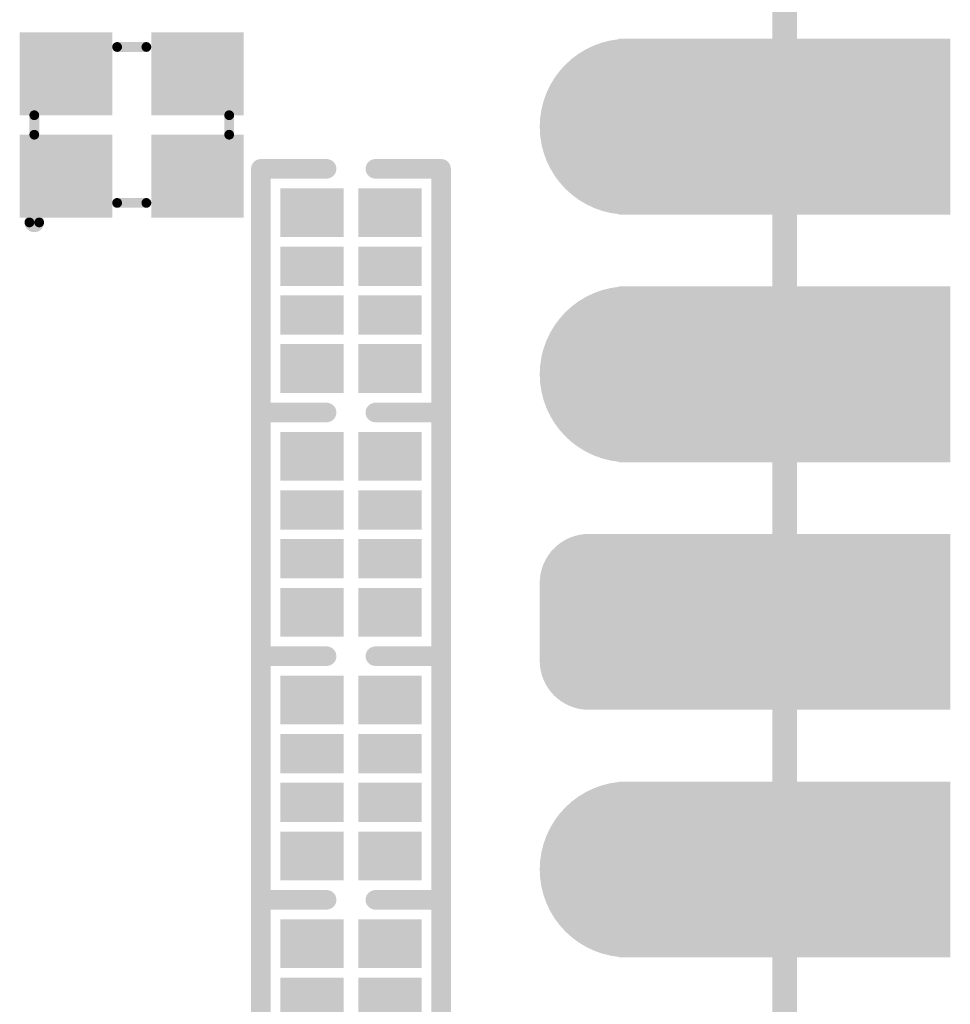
# Model space of a CAD drawing. Header units: millimetres. Extents: x 126.2 to 150.6, y 45.7 to 97.
# Tile 4 of 7: x 141.1 to 150.6, y 61.1 to 71.2. Entities that reach past the tile are written whole.
import ezdxf

# ---------------------------------------------------------------- set-up
doc = ezdxf.new("R2010")
doc.units = ezdxf.units.MM
for name, color, linetype in [('BottomLayer', 5, 'Continuous'), ('BottomOverlay', 54, 'Continuous'), ('BottomPaste', 16, 'Continuous'), ('BottomSolder', 6, 'Continuous'), ('KeepOutLayer', 6, 'Continuous'), ('MidLayer1', 16, 'Continuous'), ('MidLayer2', 76, 'Continuous'), ('MidLayer3', 90, 'Continuous'), ('MidLayer4', 156, 'Continuous'), ('MultiLayer', 9, 'Continuous'), ('PadHoleLayer', 156, 'Continuous'), ('TopLayer', 1, 'Continuous'), ('TopSolder', 216, 'Continuous')]:
    doc.layers.add(name, color=color, linetype=linetype)

# ---------------------------------------------------------------- blocks, each defined once
blk = doc.blocks.new('P_________1')
at = {"layer": 'BottomLayer'}
for points, const_width in [([(-9.29, 8.89, 1), (-8.49, 8.89, 1)], 0.8), ([(-9.49, 6.75, 1), (-9.09, 6.75, 1)], 0.4), ([(-8.69, 6.75, 1), (-8.29, 6.75, 1)], 0.4), ([(-9.49, 5.95, 1), (-9.09, 5.95, 1)], 0.4), ([(-8.69, 5.95, 1), (-8.29, 5.95, 1)], 0.4), ([(-9.29, 3.81, 1), (-8.49, 3.81, 1)], 0.8), ([(-9.29, 1.27, 1), (-8.49, 1.27, 1)], 0.8)]:
    blk.add_lwpolyline(points, format="xyb", close=True, dxfattribs=dict(at, const_width=const_width))
for points in [[(-12.1, 8.09), (-8.9, 8.09), (-12.1, 9.69), (-8.9, 9.69)], [(-12.1, 5.55), (-8.9, 5.55), (-12.1, 7.15), (-8.9, 7.15)], [(-8.49, 5.55), (-8.49, 7.15), (-9.29, 5.55), (-9.29, 7.15)], [(-8.09, 5.95), (-8.09, 6.75), (-9.69, 5.95), (-9.69, 6.75)], [(-12.1, 3.01), (-8.9, 3.01), (-12.1, 4.61), (-8.9, 4.61)], [(-12.1, 0.47), (-8.9, 0.47), (-12.1, 2.07), (-8.9, 2.07)]]:
    blk.add_solid(points, dxfattribs=at)
at = {"layer": 'BottomSolder'}
for points, const_width in [([(-9.341, 8.89, 1), (-8.439, 8.89, 1)], 0.902), ([(-9.541, 6.75, 1), (-9.039, 6.75, 1)], 0.502), ([(-8.741, 6.75, 1), (-8.239, 6.75, 1)], 0.502), ([(-9.541, 5.95, 1), (-9.039, 5.95, 1)], 0.502), ([(-8.741, 5.95, 1), (-8.239, 5.95, 1)], 0.502), ([(-9.341, 3.81, 1), (-8.439, 3.81, 1)], 0.902), ([(-9.341, 1.27, 1), (-8.439, 1.27, 1)], 0.902)]:
    blk.add_lwpolyline(points, format="xyb", close=True, dxfattribs=dict(at, const_width=const_width))
for points in [[(-12.202, 7.988), (-8.798, 7.988), (-12.202, 9.792), (-8.798, 9.792)], [(-12.202, 5.448), (-8.798, 5.448), (-12.202, 7.252), (-8.798, 7.252)], [(-8.49, 5.448), (-8.49, 7.252), (-9.29, 5.448), (-9.29, 7.252)], [(-7.988, 5.95), (-7.988, 6.75), (-9.792, 5.95), (-9.792, 6.75)], [(-12.202, 2.908), (-8.798, 2.908), (-12.202, 4.712), (-8.798, 4.712)], [(-12.202, 0.368), (-8.798, 0.368), (-12.202, 2.172), (-8.798, 2.172)]]:
    blk.add_solid(points, dxfattribs=at)
at = {"layer": 'MidLayer1'}
for points, const_width in [([(-9.29, 8.89, 1), (-8.49, 8.89, 1)], 0.8), ([(-9.49, 6.75, 1), (-9.09, 6.75, 1)], 0.4), ([(-8.69, 6.75, 1), (-8.29, 6.75, 1)], 0.4), ([(-9.49, 5.95, 1), (-9.09, 5.95, 1)], 0.4), ([(-8.69, 5.95, 1), (-8.29, 5.95, 1)], 0.4), ([(-9.29, 3.81, 1), (-8.49, 3.81, 1)], 0.8), ([(-9.29, 1.27, 1), (-8.49, 1.27, 1)], 0.8)]:
    blk.add_lwpolyline(points, format="xyb", close=True, dxfattribs=dict(at, const_width=const_width))
for points in [[(-12.1, 8.09), (-8.9, 8.09), (-12.1, 9.69), (-8.9, 9.69)], [(-12.1, 5.55), (-8.9, 5.55), (-12.1, 7.15), (-8.9, 7.15)], [(-8.49, 5.55), (-8.49, 7.15), (-9.29, 5.55), (-9.29, 7.15)], [(-8.09, 5.95), (-8.09, 6.75), (-9.69, 5.95), (-9.69, 6.75)], [(-12.1, 3.01), (-8.9, 3.01), (-12.1, 4.61), (-8.9, 4.61)], [(-12.1, 0.47), (-8.9, 0.47), (-12.1, 2.07), (-8.9, 2.07)]]:
    blk.add_solid(points, dxfattribs=at)
at = {"layer": 'MidLayer2'}
for points, const_width in [([(-9.29, 8.89, 1), (-8.49, 8.89, 1)], 0.8), ([(-9.49, 6.75, 1), (-9.09, 6.75, 1)], 0.4), ([(-8.69, 6.75, 1), (-8.29, 6.75, 1)], 0.4), ([(-9.49, 5.95, 1), (-9.09, 5.95, 1)], 0.4), ([(-8.69, 5.95, 1), (-8.29, 5.95, 1)], 0.4), ([(-9.29, 3.81, 1), (-8.49, 3.81, 1)], 0.8), ([(-9.29, 1.27, 1), (-8.49, 1.27, 1)], 0.8)]:
    blk.add_lwpolyline(points, format="xyb", close=True, dxfattribs=dict(at, const_width=const_width))
for points in [[(-12.1, 8.09), (-8.9, 8.09), (-12.1, 9.69), (-8.9, 9.69)], [(-12.1, 5.55), (-8.9, 5.55), (-12.1, 7.15), (-8.9, 7.15)], [(-8.49, 5.55), (-8.49, 7.15), (-9.29, 5.55), (-9.29, 7.15)], [(-8.09, 5.95), (-8.09, 6.75), (-9.69, 5.95), (-9.69, 6.75)], [(-12.1, 3.01), (-8.9, 3.01), (-12.1, 4.61), (-8.9, 4.61)], [(-12.1, 0.47), (-8.9, 0.47), (-12.1, 2.07), (-8.9, 2.07)]]:
    blk.add_solid(points, dxfattribs=at)
at = {"layer": 'MidLayer3'}
for points, const_width in [([(-9.29, 8.89, 1), (-8.49, 8.89, 1)], 0.8), ([(-9.49, 6.75, 1), (-9.09, 6.75, 1)], 0.4), ([(-8.69, 6.75, 1), (-8.29, 6.75, 1)], 0.4), ([(-9.49, 5.95, 1), (-9.09, 5.95, 1)], 0.4), ([(-8.69, 5.95, 1), (-8.29, 5.95, 1)], 0.4), ([(-9.29, 3.81, 1), (-8.49, 3.81, 1)], 0.8), ([(-9.29, 1.27, 1), (-8.49, 1.27, 1)], 0.8)]:
    blk.add_lwpolyline(points, format="xyb", close=True, dxfattribs=dict(at, const_width=const_width))
for points in [[(-12.1, 8.09), (-8.9, 8.09), (-12.1, 9.69), (-8.9, 9.69)], [(-12.1, 5.55), (-8.9, 5.55), (-12.1, 7.15), (-8.9, 7.15)], [(-8.49, 5.55), (-8.49, 7.15), (-9.29, 5.55), (-9.29, 7.15)], [(-8.09, 5.95), (-8.09, 6.75), (-9.69, 5.95), (-9.69, 6.75)], [(-12.1, 3.01), (-8.9, 3.01), (-12.1, 4.61), (-8.9, 4.61)], [(-12.1, 0.47), (-8.9, 0.47), (-12.1, 2.07), (-8.9, 2.07)]]:
    blk.add_solid(points, dxfattribs=at)
at = {"layer": 'MidLayer4'}
for points, const_width in [([(-9.29, 8.89, 1), (-8.49, 8.89, 1)], 0.8), ([(-9.49, 6.75, 1), (-9.09, 6.75, 1)], 0.4), ([(-8.69, 6.75, 1), (-8.29, 6.75, 1)], 0.4), ([(-9.49, 5.95, 1), (-9.09, 5.95, 1)], 0.4), ([(-8.69, 5.95, 1), (-8.29, 5.95, 1)], 0.4), ([(-9.29, 3.81, 1), (-8.49, 3.81, 1)], 0.8), ([(-9.29, 1.27, 1), (-8.49, 1.27, 1)], 0.8)]:
    blk.add_lwpolyline(points, format="xyb", close=True, dxfattribs=dict(at, const_width=const_width))
for points in [[(-12.1, 8.09), (-8.9, 8.09), (-12.1, 9.69), (-8.9, 9.69)], [(-12.1, 5.55), (-8.9, 5.55), (-12.1, 7.15), (-8.9, 7.15)], [(-8.49, 5.55), (-8.49, 7.15), (-9.29, 5.55), (-9.29, 7.15)], [(-8.09, 5.95), (-8.09, 6.75), (-9.69, 5.95), (-9.69, 6.75)], [(-12.1, 3.01), (-8.9, 3.01), (-12.1, 4.61), (-8.9, 4.61)], [(-12.1, 0.47), (-8.9, 0.47), (-12.1, 2.07), (-8.9, 2.07)]]:
    blk.add_solid(points, dxfattribs=at)
at = {"layer": 'MultiLayer'}
for points, const_width in [([(-9.29, 8.89, 1), (-8.49, 8.89, 1)], 0.8), ([(-9.49, 6.75, 1), (-9.09, 6.75, 1)], 0.4), ([(-8.69, 6.75, 1), (-8.29, 6.75, 1)], 0.4), ([(-9.49, 5.95, 1), (-9.09, 5.95, 1)], 0.4), ([(-8.69, 5.95, 1), (-8.29, 5.95, 1)], 0.4), ([(-9.29, 3.81, 1), (-8.49, 3.81, 1)], 0.8), ([(-9.29, 1.27, 1), (-8.49, 1.27, 1)], 0.8)]:
    blk.add_lwpolyline(points, format="xyb", close=True, dxfattribs=dict(at, const_width=const_width))
for points in [[(-12.1, 8.09), (-8.9, 8.09), (-12.1, 9.69), (-8.9, 9.69)], [(-12.1, 5.55), (-8.9, 5.55), (-12.1, 7.15), (-8.9, 7.15)], [(-8.49, 5.55), (-8.49, 7.15), (-9.29, 5.55), (-9.29, 7.15)], [(-8.09, 5.95), (-8.09, 6.75), (-9.69, 5.95), (-9.69, 6.75)], [(-12.1, 3.01), (-8.9, 3.01), (-12.1, 4.61), (-8.9, 4.61)], [(-12.1, 0.47), (-8.9, 0.47), (-12.1, 2.07), (-8.9, 2.07)]]:
    blk.add_solid(points, dxfattribs=at)
at = {"layer": 'PadHoleLayer', "const_width": 0.5}
for points in [[(-10.75, 8.89, 1), (-10.25, 8.89, 1)], [(-9.14, 8.89, 1), (-8.64, 8.89, 1)], [(-10.75, 6.35, 1), (-10.25, 6.35, 1)], [(-9.14, 6.35, 1), (-8.64, 6.35, 1)], [(-10.75, 3.81, 1), (-10.25, 3.81, 1)], [(-9.14, 3.81, 1), (-8.64, 3.81, 1)], [(-10.75, 1.27, 1), (-10.25, 1.27, 1)], [(-9.14, 1.27, 1), (-8.64, 1.27, 1)]]:
    blk.add_lwpolyline(points, format="xyb", close=True, dxfattribs=at)
at = {"layer": 'TopLayer'}
for points, const_width in [([(-9.29, 8.89, 1), (-8.49, 8.89, 1)], 0.8), ([(-9.49, 6.75, 1), (-9.09, 6.75, 1)], 0.4), ([(-8.69, 6.75, 1), (-8.29, 6.75, 1)], 0.4), ([(-9.49, 5.95, 1), (-9.09, 5.95, 1)], 0.4), ([(-8.69, 5.95, 1), (-8.29, 5.95, 1)], 0.4), ([(-9.29, 3.81, 1), (-8.49, 3.81, 1)], 0.8), ([(-9.29, 1.27, 1), (-8.49, 1.27, 1)], 0.8)]:
    blk.add_lwpolyline(points, format="xyb", close=True, dxfattribs=dict(at, const_width=const_width))
for points in [[(-12.1, 8.09), (-8.9, 8.09), (-12.1, 9.69), (-8.9, 9.69)], [(-12.1, 5.55), (-8.9, 5.55), (-12.1, 7.15), (-8.9, 7.15)], [(-8.49, 5.55), (-8.49, 7.15), (-9.29, 5.55), (-9.29, 7.15)], [(-8.09, 5.95), (-8.09, 6.75), (-9.69, 5.95), (-9.69, 6.75)], [(-12.1, 3.01), (-8.9, 3.01), (-12.1, 4.61), (-8.9, 4.61)], [(-12.1, 0.47), (-8.9, 0.47), (-12.1, 2.07), (-8.9, 2.07)]]:
    blk.add_solid(points, dxfattribs=at)
at = {"layer": 'TopSolder'}
for points, const_width in [([(-9.341, 8.89, 1), (-8.439, 8.89, 1)], 0.902), ([(-9.541, 6.75, 1), (-9.039, 6.75, 1)], 0.502), ([(-8.741, 6.75, 1), (-8.239, 6.75, 1)], 0.502), ([(-9.541, 5.95, 1), (-9.039, 5.95, 1)], 0.502), ([(-8.741, 5.95, 1), (-8.239, 5.95, 1)], 0.502), ([(-9.341, 3.81, 1), (-8.439, 3.81, 1)], 0.902), ([(-9.341, 1.27, 1), (-8.439, 1.27, 1)], 0.902)]:
    blk.add_lwpolyline(points, format="xyb", close=True, dxfattribs=dict(at, const_width=const_width))
for points in [[(-12.202, 7.988), (-8.798, 7.988), (-12.202, 9.792), (-8.798, 9.792)], [(-12.202, 5.448), (-8.798, 5.448), (-12.202, 7.252), (-8.798, 7.252)], [(-8.49, 5.448), (-8.49, 7.252), (-9.29, 5.448), (-9.29, 7.252)], [(-7.988, 5.95), (-7.988, 6.75), (-9.792, 5.95), (-9.792, 6.75)], [(-12.202, 2.908), (-8.798, 2.908), (-12.202, 4.712), (-8.798, 4.712)], [(-12.202, 0.368), (-8.798, 0.368), (-12.202, 2.172), (-8.798, 2.172)]]:
    blk.add_solid(points, dxfattribs=at)
blk = doc.blocks.new('0402_R_4_B_4')
at = {"layer": 'BottomLayer'}
for points in [[(-0.6, 0.125), (-0.6, 0.675), (-1, 0.125), (-1, 0.675)], [(-0.1, 0.125), (-0.1, 0.675), (-0.4, 0.125), (-0.4, 0.675)], [(0.4, 0.125), (0.4, 0.675), (0.1, 0.125), (0.1, 0.675)], [(1, 0.125), (1, 0.675), (0.6, 0.125), (0.6, 0.675)], [(-0.6, -0.675), (-0.6, -0.125), (-1, -0.675), (-1, -0.125)], [(-0.1, -0.675), (-0.1, -0.125), (-0.4, -0.675), (-0.4, -0.125)], [(0.4, -0.675), (0.4, -0.125), (0.1, -0.675), (0.1, -0.125)], [(1, -0.675), (1, -0.125), (0.6, -0.675), (0.6, -0.125)]]:
    blk.add_solid(points, dxfattribs=at)
at = {"layer": 'BottomOverlay', "const_width": 0.2}
for points in [[(1.25, 0.925), (-1.25, 0.925)], [(-1.25, 0.25), (-1.25, 0.925)], [(1.25, 0.25), (1.25, 0.925)], [(-1.25, -0.925), (-1.25, -0.25)], [(1.25, -0.925), (1.25, -0.25)], [(1.25, -0.925), (-1.25, -0.925)]]:
    blk.add_lwpolyline(points, dxfattribs=at)
at = {"layer": 'BottomOverlay', "const_width": 0.1}
for points in [[(-1.3, 0.925, 1), (-1.2, 0.925, 1)], [(-1.3, 0.925, 1), (-1.2, 0.925, 1)], [(1.2, 0.925, 1), (1.3, 0.925, 1)], [(1.2, 0.925, 1), (1.3, 0.925, 1)], [(-1.3, 0.25, 1), (-1.2, 0.25, 1)], [(1.2, 0.25, 1), (1.3, 0.25, 1)], [(-1.3, -0.25, 1), (-1.2, -0.25, 1)], [(1.2, -0.25, 1), (1.3, -0.25, 1)], [(-1.3, -0.925, 1), (-1.2, -0.925, 1)], [(-1.3, -0.925, 1), (-1.2, -0.925, 1)], [(1.2, -0.925, 1), (1.3, -0.925, 1)], [(1.2, -0.925, 1), (1.3, -0.925, 1)]]:
    blk.add_lwpolyline(points, format="xyb", close=True, dxfattribs=at)
at = {"layer": 'BottomPaste'}
for points in [[(-0.6, 0.125), (-0.6, 0.675), (-1, 0.125), (-1, 0.675)], [(-0.1, 0.125), (-0.1, 0.675), (-0.4, 0.125), (-0.4, 0.675)], [(0.4, 0.125), (0.4, 0.675), (0.1, 0.125), (0.1, 0.675)], [(1, 0.125), (1, 0.675), (0.6, 0.125), (0.6, 0.675)], [(-0.6, -0.675), (-0.6, -0.125), (-1, -0.675), (-1, -0.125)], [(-0.1, -0.675), (-0.1, -0.125), (-0.4, -0.675), (-0.4, -0.125)], [(0.4, -0.675), (0.4, -0.125), (0.1, -0.675), (0.1, -0.125)], [(1, -0.675), (1, -0.125), (0.6, -0.675), (0.6, -0.125)]]:
    blk.add_solid(points, dxfattribs=at)
at = {"layer": 'BottomSolder'}
for points in [[(-0.549, 0.074), (-0.549, 0.726), (-1.051, 0.074), (-1.051, 0.726)], [(-0.049, 0.074), (-0.049, 0.726), (-0.451, 0.074), (-0.451, 0.726)], [(0.451, 0.074), (0.451, 0.726), (0.049, 0.074), (0.049, 0.726)], [(1.051, 0.074), (1.051, 0.726), (0.549, 0.074), (0.549, 0.726)], [(-0.549, -0.726), (-0.549, -0.074), (-1.051, -0.726), (-1.051, -0.074)], [(-0.049, -0.726), (-0.049, -0.074), (-0.451, -0.726), (-0.451, -0.074)], [(0.451, -0.726), (0.451, -0.074), (0.049, -0.726), (0.049, -0.074)], [(1.051, -0.726), (1.051, -0.074), (0.549, -0.726), (0.549, -0.074)]]:
    blk.add_solid(points, dxfattribs=at)
blk = doc.blocks.new('0402_R_4_B_6')
at = {"layer": 'BottomLayer'}
for points in [[(-0.6, 0.125), (-0.6, 0.675), (-1, 0.125), (-1, 0.675)], [(-0.1, 0.125), (-0.1, 0.675), (-0.4, 0.125), (-0.4, 0.675)], [(0.4, 0.125), (0.4, 0.675), (0.1, 0.125), (0.1, 0.675)], [(1, 0.125), (1, 0.675), (0.6, 0.125), (0.6, 0.675)], [(-0.6, -0.675), (-0.6, -0.125), (-1, -0.675), (-1, -0.125)], [(-0.1, -0.675), (-0.1, -0.125), (-0.4, -0.675), (-0.4, -0.125)], [(0.4, -0.675), (0.4, -0.125), (0.1, -0.675), (0.1, -0.125)], [(1, -0.675), (1, -0.125), (0.6, -0.675), (0.6, -0.125)]]:
    blk.add_solid(points, dxfattribs=at)
at = {"layer": 'BottomOverlay', "const_width": 0.2}
for points in [[(1.25, 0.925), (-1.25, 0.925)], [(-1.25, 0.25), (-1.25, 0.925)], [(1.25, 0.25), (1.25, 0.925)], [(-1.25, -0.925), (-1.25, -0.25)], [(1.25, -0.925), (1.25, -0.25)], [(1.25, -0.925), (-1.25, -0.925)]]:
    blk.add_lwpolyline(points, dxfattribs=at)
at = {"layer": 'BottomOverlay', "const_width": 0.1}
for points in [[(-1.3, 0.925, 1), (-1.2, 0.925, 1)], [(-1.3, 0.925, 1), (-1.2, 0.925, 1)], [(1.2, 0.925, 1), (1.3, 0.925, 1)], [(1.2, 0.925, 1), (1.3, 0.925, 1)], [(-1.3, 0.25, 1), (-1.2, 0.25, 1)], [(1.2, 0.25, 1), (1.3, 0.25, 1)], [(-1.3, -0.25, 1), (-1.2, -0.25, 1)], [(1.2, -0.25, 1), (1.3, -0.25, 1)], [(-1.3, -0.925, 1), (-1.2, -0.925, 1)], [(-1.3, -0.925, 1), (-1.2, -0.925, 1)], [(1.2, -0.925, 1), (1.3, -0.925, 1)], [(1.2, -0.925, 1), (1.3, -0.925, 1)]]:
    blk.add_lwpolyline(points, format="xyb", close=True, dxfattribs=at)
at = {"layer": 'BottomPaste'}
for points in [[(-0.6, 0.125), (-0.6, 0.675), (-1, 0.125), (-1, 0.675)], [(-0.1, 0.125), (-0.1, 0.675), (-0.4, 0.125), (-0.4, 0.675)], [(0.4, 0.125), (0.4, 0.675), (0.1, 0.125), (0.1, 0.675)], [(1, 0.125), (1, 0.675), (0.6, 0.125), (0.6, 0.675)], [(-0.6, -0.675), (-0.6, -0.125), (-1, -0.675), (-1, -0.125)], [(-0.1, -0.675), (-0.1, -0.125), (-0.4, -0.675), (-0.4, -0.125)], [(0.4, -0.675), (0.4, -0.125), (0.1, -0.675), (0.1, -0.125)], [(1, -0.675), (1, -0.125), (0.6, -0.675), (0.6, -0.125)]]:
    blk.add_solid(points, dxfattribs=at)
at = {"layer": 'BottomSolder'}
for points in [[(-0.549, 0.074), (-0.549, 0.726), (-1.051, 0.074), (-1.051, 0.726)], [(-0.049, 0.074), (-0.049, 0.726), (-0.451, 0.074), (-0.451, 0.726)], [(0.451, 0.074), (0.451, 0.726), (0.049, 0.074), (0.049, 0.726)], [(1.051, 0.074), (1.051, 0.726), (0.549, 0.074), (0.549, 0.726)], [(-0.549, -0.726), (-0.549, -0.074), (-1.051, -0.726), (-1.051, -0.074)], [(-0.049, -0.726), (-0.049, -0.074), (-0.451, -0.726), (-0.451, -0.074)], [(0.451, -0.726), (0.451, -0.074), (0.049, -0.726), (0.049, -0.074)], [(1.051, -0.726), (1.051, -0.074), (0.549, -0.726), (0.549, -0.074)]]:
    blk.add_solid(points, dxfattribs=at)
blk = doc.blocks.new('0402_R_4_B_7')
at = {"layer": 'BottomLayer'}
for points in [[(-0.6, 0.125), (-0.6, 0.675), (-1, 0.125), (-1, 0.675)], [(-0.1, 0.125), (-0.1, 0.675), (-0.4, 0.125), (-0.4, 0.675)], [(0.4, 0.125), (0.4, 0.675), (0.1, 0.125), (0.1, 0.675)], [(1, 0.125), (1, 0.675), (0.6, 0.125), (0.6, 0.675)], [(-0.6, -0.675), (-0.6, -0.125), (-1, -0.675), (-1, -0.125)], [(-0.1, -0.675), (-0.1, -0.125), (-0.4, -0.675), (-0.4, -0.125)], [(0.4, -0.675), (0.4, -0.125), (0.1, -0.675), (0.1, -0.125)], [(1, -0.675), (1, -0.125), (0.6, -0.675), (0.6, -0.125)]]:
    blk.add_solid(points, dxfattribs=at)
at = {"layer": 'BottomOverlay', "const_width": 0.2}
for points in [[(1.25, 0.925), (-1.25, 0.925)], [(-1.25, 0.25), (-1.25, 0.925)], [(1.25, 0.25), (1.25, 0.925)], [(-1.25, -0.925), (-1.25, -0.25)], [(1.25, -0.925), (1.25, -0.25)], [(1.25, -0.925), (-1.25, -0.925)]]:
    blk.add_lwpolyline(points, dxfattribs=at)
at = {"layer": 'BottomOverlay', "const_width": 0.1}
for points in [[(-1.3, 0.925, 1), (-1.2, 0.925, 1)], [(-1.3, 0.925, 1), (-1.2, 0.925, 1)], [(1.2, 0.925, 1), (1.3, 0.925, 1)], [(1.2, 0.925, 1), (1.3, 0.925, 1)], [(-1.3, 0.25, 1), (-1.2, 0.25, 1)], [(1.2, 0.25, 1), (1.3, 0.25, 1)], [(-1.3, -0.25, 1), (-1.2, -0.25, 1)], [(1.2, -0.25, 1), (1.3, -0.25, 1)], [(-1.3, -0.925, 1), (-1.2, -0.925, 1)], [(-1.3, -0.925, 1), (-1.2, -0.925, 1)], [(1.2, -0.925, 1), (1.3, -0.925, 1)], [(1.2, -0.925, 1), (1.3, -0.925, 1)]]:
    blk.add_lwpolyline(points, format="xyb", close=True, dxfattribs=at)
at = {"layer": 'BottomPaste'}
for points in [[(-0.6, 0.125), (-0.6, 0.675), (-1, 0.125), (-1, 0.675)], [(-0.1, 0.125), (-0.1, 0.675), (-0.4, 0.125), (-0.4, 0.675)], [(0.4, 0.125), (0.4, 0.675), (0.1, 0.125), (0.1, 0.675)], [(1, 0.125), (1, 0.675), (0.6, 0.125), (0.6, 0.675)], [(-0.6, -0.675), (-0.6, -0.125), (-1, -0.675), (-1, -0.125)], [(-0.1, -0.675), (-0.1, -0.125), (-0.4, -0.675), (-0.4, -0.125)], [(0.4, -0.675), (0.4, -0.125), (0.1, -0.675), (0.1, -0.125)], [(1, -0.675), (1, -0.125), (0.6, -0.675), (0.6, -0.125)]]:
    blk.add_solid(points, dxfattribs=at)
at = {"layer": 'BottomSolder'}
for points in [[(-0.549, 0.074), (-0.549, 0.726), (-1.051, 0.074), (-1.051, 0.726)], [(-0.049, 0.074), (-0.049, 0.726), (-0.451, 0.074), (-0.451, 0.726)], [(0.451, 0.074), (0.451, 0.726), (0.049, 0.074), (0.049, 0.726)], [(1.051, 0.074), (1.051, 0.726), (0.549, 0.074), (0.549, 0.726)], [(-0.549, -0.726), (-0.549, -0.074), (-1.051, -0.726), (-1.051, -0.074)], [(-0.049, -0.726), (-0.049, -0.074), (-0.451, -0.726), (-0.451, -0.074)], [(0.451, -0.726), (0.451, -0.074), (0.049, -0.726), (0.049, -0.074)], [(1.051, -0.726), (1.051, -0.074), (0.549, -0.726), (0.549, -0.074)]]:
    blk.add_solid(points, dxfattribs=at)
blk = doc.blocks.new('0402_R_4_B_10')
at = {"layer": 'BottomLayer'}
for points in [[(-0.6, 0.125), (-0.6, 0.675), (-1, 0.125), (-1, 0.675)], [(-0.1, 0.125), (-0.1, 0.675), (-0.4, 0.125), (-0.4, 0.675)], [(0.4, 0.125), (0.4, 0.675), (0.1, 0.125), (0.1, 0.675)], [(1, 0.125), (1, 0.675), (0.6, 0.125), (0.6, 0.675)], [(-0.6, -0.675), (-0.6, -0.125), (-1, -0.675), (-1, -0.125)], [(-0.1, -0.675), (-0.1, -0.125), (-0.4, -0.675), (-0.4, -0.125)], [(0.4, -0.675), (0.4, -0.125), (0.1, -0.675), (0.1, -0.125)], [(1, -0.675), (1, -0.125), (0.6, -0.675), (0.6, -0.125)]]:
    blk.add_solid(points, dxfattribs=at)
at = {"layer": 'BottomOverlay', "const_width": 0.2}
for points in [[(1.25, 0.925), (-1.25, 0.925)], [(-1.25, 0.25), (-1.25, 0.925)], [(1.25, 0.25), (1.25, 0.925)], [(-1.25, -0.925), (-1.25, -0.25)], [(1.25, -0.925), (1.25, -0.25)], [(1.25, -0.925), (-1.25, -0.925)]]:
    blk.add_lwpolyline(points, dxfattribs=at)
at = {"layer": 'BottomOverlay', "const_width": 0.1}
for points in [[(-1.3, 0.925, 1), (-1.2, 0.925, 1)], [(-1.3, 0.925, 1), (-1.2, 0.925, 1)], [(1.2, 0.925, 1), (1.3, 0.925, 1)], [(1.2, 0.925, 1), (1.3, 0.925, 1)], [(-1.3, 0.25, 1), (-1.2, 0.25, 1)], [(1.2, 0.25, 1), (1.3, 0.25, 1)], [(-1.3, -0.25, 1), (-1.2, -0.25, 1)], [(1.2, -0.25, 1), (1.3, -0.25, 1)], [(-1.3, -0.925, 1), (-1.2, -0.925, 1)], [(-1.3, -0.925, 1), (-1.2, -0.925, 1)], [(1.2, -0.925, 1), (1.3, -0.925, 1)], [(1.2, -0.925, 1), (1.3, -0.925, 1)]]:
    blk.add_lwpolyline(points, format="xyb", close=True, dxfattribs=at)
at = {"layer": 'BottomPaste'}
for points in [[(-0.6, 0.125), (-0.6, 0.675), (-1, 0.125), (-1, 0.675)], [(-0.1, 0.125), (-0.1, 0.675), (-0.4, 0.125), (-0.4, 0.675)], [(0.4, 0.125), (0.4, 0.675), (0.1, 0.125), (0.1, 0.675)], [(1, 0.125), (1, 0.675), (0.6, 0.125), (0.6, 0.675)], [(-0.6, -0.675), (-0.6, -0.125), (-1, -0.675), (-1, -0.125)], [(-0.1, -0.675), (-0.1, -0.125), (-0.4, -0.675), (-0.4, -0.125)], [(0.4, -0.675), (0.4, -0.125), (0.1, -0.675), (0.1, -0.125)], [(1, -0.675), (1, -0.125), (0.6, -0.675), (0.6, -0.125)]]:
    blk.add_solid(points, dxfattribs=at)
at = {"layer": 'BottomSolder'}
for points in [[(-0.549, 0.074), (-0.549, 0.726), (-1.051, 0.074), (-1.051, 0.726)], [(-0.049, 0.074), (-0.049, 0.726), (-0.451, 0.074), (-0.451, 0.726)], [(0.451, 0.074), (0.451, 0.726), (0.049, 0.074), (0.049, 0.726)], [(1.051, 0.074), (1.051, 0.726), (0.549, 0.074), (0.549, 0.726)], [(-0.549, -0.726), (-0.549, -0.074), (-1.051, -0.726), (-1.051, -0.074)], [(-0.049, -0.726), (-0.049, -0.074), (-0.451, -0.726), (-0.451, -0.074)], [(0.451, -0.726), (0.451, -0.074), (0.049, -0.726), (0.049, -0.074)], [(1.051, -0.726), (1.051, -0.074), (0.549, -0.726), (0.549, -0.074)]]:
    blk.add_solid(points, dxfattribs=at)
blk = doc.blocks.new('SMD2016_4P_B_11')
at = {"layer": 'BottomLayer'}
for points in [[(-0.25, 0.9), (-1.1, 0.9), (-0.25, 0.15), (-1.1, 0.15)], [(1.1, 0.9), (0.25, 0.9), (1.1, 0.15), (0.25, 0.15)], [(-0.25, -0.15), (-1.1, -0.15), (-0.25, -0.9), (-1.1, -0.9)], [(1.1, -0.15), (0.25, -0.15), (1.1, -0.9), (0.25, -0.9)]]:
    blk.add_solid(points, dxfattribs=at)
at = {"layer": 'BottomOverlay'}
for points, const_width in [([(1.05, 1, 1), (0.95, 1, 1)], 0.1), ([(0.925, 1, 1), (0.975, 1, 1)], 0.05), ([(1.025, 1, 1), (1.075, 1, 1)], 0.05), ([(-0.175, 0.8, 1), (-0.125, 0.8, 1)], 0.05), ([(0.125, 0.8, 1), (0.175, 0.8, 1)], 0.05), ([(-1.025, 0.1, 1), (-0.975, 0.1, 1)], 0.05), ([(0.975, 0.1, 1), (1.025, 0.1, 1)], 0.05), ([(-1.025, -0.1, 1), (-0.975, -0.1, 1)], 0.05), ([(0.975, -0.1, 1), (1.025, -0.1, 1)], 0.05), ([(-0.175, -0.8, 1), (-0.125, -0.8, 1)], 0.05), ([(0.125, -0.8, 1), (0.175, -0.8, 1)], 0.05)]:
    blk.add_lwpolyline(points, format="xyb", close=True, dxfattribs=dict(at, const_width=const_width))
at = {"layer": 'BottomOverlay', "const_width": 0.1}
for points in [[(0.15, 0.8), (-0.15, 0.8)], [(-1, 0.1), (-1, -0.1)], [(1, 0.1), (1, -0.1)], [(0.15, -0.8), (-0.15, -0.8)]]:
    blk.add_lwpolyline(points, dxfattribs=at)
at = {"layer": 'BottomPaste'}
for points in [[(-0.25, 0.9), (-1.1, 0.9), (-0.25, 0.15), (-1.1, 0.15)], [(1.1, 0.9), (0.25, 0.9), (1.1, 0.15), (0.25, 0.15)], [(-0.25, -0.15), (-1.1, -0.15), (-0.25, -0.9), (-1.1, -0.9)], [(1.1, -0.15), (0.25, -0.15), (1.1, -0.9), (0.25, -0.9)]]:
    blk.add_solid(points, dxfattribs=at)
at = {"layer": 'BottomSolder'}
for points in [[(-0.2, 0.95), (-1.15, 0.95), (-0.2, 0.1), (-1.15, 0.1)], [(1.15, 0.95), (0.2, 0.95), (1.15, 0.1), (0.2, 0.1)], [(-0.2, -0.1), (-1.15, -0.1), (-0.2, -0.95), (-1.15, -0.95)], [(1.15, -0.1), (0.2, -0.1), (1.15, -0.95), (0.2, -0.95)]]:
    blk.add_solid(points, dxfattribs=at)

msp = doc.modelspace()

# ---------------------------------------------------------------- linework, layer by layer
at = {"layer": 'KeepOutLayer', "const_width": 0.254}
msp.add_lwpolyline([(148.908, 46.851), (148.908, 95.851)], dxfattribs=at)

# ---------------------------------------------------------------- block references
for name, p, rotation in [('P_________1', (138.407, 71.353), 180), ('SMD2016_4P_B_11', (142.208, 70.101), 180), ('0402_R_4_B_7', (144.458, 68.401), 90), ('0402_R_4_B_6', (144.458, 65.901), 90), ('0402_R_4_B_10', (144.458, 63.401), 90), ('0402_R_4_B_4', (144.458, 60.901), 90)]:
    msp.add_blockref(name, p, dxfattribs=dict(rotation=rotation))

doc.saveas('drawing.dxf')
